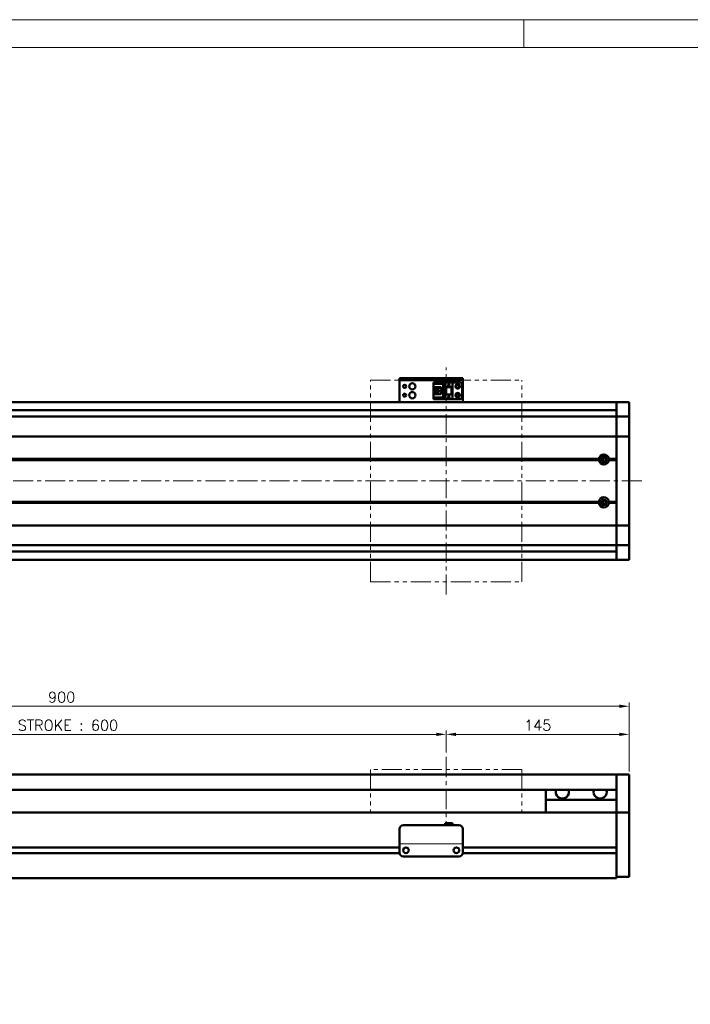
# Model space of a CAD drawing. Header units: millimetres. Extents: x 46891 to 50409, y 6223 to 9846.
# Tile 4 of 5: x 49078 to 49610, y 9065 to 9846. Entities that reach past the tile are written whole.
import ezdxf

# ---------------------------------------------------------------- set-up
doc = ezdxf.new("R2010")
doc.units = ezdxf.units.MM
doc.header["$LTSCALE"] = 0.5
doc.linetypes.add('CENTER', pattern=[50.8, 31.75, -6.35, 6.35, -6.35])
doc.linetypes.add('PHANTOM', pattern=[63.5, 31.75, -6.35, 6.35, -6.35, 6.35, -6.35])
doc.layers.get('0').update_dxf_attribs({"lineweight": 20})
doc.layers.add('1', color=1, linetype='CENTER', lineweight=13)
doc.layers.add('외형선(ISO)', color=7, linetype='Continuous', lineweight=50)
doc.styles.add('DSR TEXT', font='romans.shx', dxfattribs={"bigfont": 'whgtxt.shx'})
doc.styles.get("Standard").update_dxf_attribs({"font": 'romans.shx', "bigfont": 'whgtxt.shx'})
doc.dimstyles.new('DSR', dxfattribs={"dimscale": 2, "dimtxt": 3, "dimasz": 3, "dimexe": 0.5, "dimexo": 0.5, "dimgap": 0.5, "dimtad": 1, "dimdsep": 46, "dimtxsty": 'Standard', "dimcen": 2.5, "dimclrd": 4, "dimclre": 4, "dimclrt": 2, "dimadec": 0, "dimazin": 2, "dimtfac": 1, "dimtmove": 0, "dimatfit": 3, "dimfxl": 0, "dimlwd": -1, "dimlwe": -1, "dimarcsym": 0})

# ---------------------------------------------------------------- blocks, each defined once
blk = doc.blocks.new('A$C1C1952E1')
at = {"color": 1}
blk.add_lwpolyline([(0, 0), (420, 0), (420, 297), (0, 297)], close=True, dxfattribs=at)
at = {"color": 3}
blk.add_lwpolyline([(5, 5), (415, 5), (415, 292), (5, 292)], close=True, dxfattribs=at)
blk = doc.blocks.new('*D116')
at = {"color": 1, "linetype": 'ByBlock'}
for p, q in [((49416.68, 9265.04), (49416.68, 9282.39)), ((49553.88, 9279.39), (49424.48, 9279.39)), ((49561.68, 9250.04), (49561.68, 9282.39))]:
    blk.add_line(p, q, dxfattribs=at)
at = {"color": 1}
for points in [[(49424.48, 9280.69), (49424.48, 9278.09), (49416.68, 9279.39)], [(49553.88, 9280.69), (49553.88, 9278.09), (49561.68, 9279.39)]]:
    blk.add_solid(points, dxfattribs=at)
at = {"layer": 'Defpoints', "color": 0}
for p in [(49416.68, 9279.39), (49416.68, 9261.44), (49561.68, 9246.44)]:
    blk.add_point(p, dxfattribs=at)
at = {"color": 3, "insert": (49489.18, 9286.59), "char_height": 8.4, "attachment_point": 5, "style": 'DSR TEXT'}
blk.add_mtext('145', dxfattribs=at)
blk = doc.blocks.new('*D117')
at = {"color": 1, "linetype": 'ByBlock'}
for p, q in [((48816.68, 9265.04), (48816.68, 9282.39)), ((48824.48, 9279.39), (49408.88, 9279.39)), ((49416.68, 9265.04), (49416.68, 9282.39))]:
    blk.add_line(p, q, dxfattribs=at)
at = {"color": 1}
for points in [[(48824.48, 9280.69), (48824.48, 9278.09), (48816.68, 9279.39)], [(49408.88, 9280.69), (49408.88, 9278.09), (49416.68, 9279.39)]]:
    blk.add_solid(points, dxfattribs=at)
at = {"layer": 'Defpoints', "color": 0}
for p in [(49416.68, 9279.39), (48816.68, 9261.44), (49416.68, 9261.44)]:
    blk.add_point(p, dxfattribs=at)
at = {"color": 3, "insert": (49116.68, 9286.59), "char_height": 8.4, "attachment_point": 5, "style": 'DSR TEXT'}
blk.add_mtext('STROKE : 600', dxfattribs=at)
blk = doc.blocks.new('*D119')
at = {"color": 1, "linetype": 'ByBlock'}
for p, q in [((48661.68, 9251.04), (48661.68, 9304.67)), ((48669.48, 9301.67), (49553.88, 9301.67)), ((49561.68, 9251.04), (49561.68, 9304.67))]:
    blk.add_line(p, q, dxfattribs=at)
at = {"color": 1}
for points in [[(48669.48, 9302.97), (48669.48, 9300.37), (48661.68, 9301.67)], [(49553.88, 9302.97), (49553.88, 9300.37), (49561.68, 9301.67)]]:
    blk.add_solid(points, dxfattribs=at)
at = {"layer": 'Defpoints', "color": 0}
for p in [(49561.68, 9301.67), (48661.68, 9247.44), (49561.68, 9247.44)]:
    blk.add_point(p, dxfattribs=at)
at = {"color": 3, "insert": (49111.68, 9308.87), "char_height": 8.4, "attachment_point": 5, "style": 'DSR TEXT'}
blk.add_mtext('900', dxfattribs=at)

msp = doc.modelspace()

# ---------------------------------------------------------------- linework, layer by layer
at = {"color": 1}
msp.add_line((49478.07088, 9846.26061), (49478.07088, 9824.08443), dxfattribs=at)
at = {"color": 6, "linetype": 'PHANTOM'}
for p, q in [((49356.68058, 9560.40642), (49476.68058, 9560.40642)), ((49356.68058, 9400.40642), (49356.68058, 9560.40642)), ((49476.68058, 9400.40642), (49476.68058, 9560.40642)), ((49356.68058, 9400.40642), (49476.68058, 9400.40642)), ((49476.68058, 9251.43953), (49356.68058, 9251.43953)), ((49356.68058, 9251.43953), (49356.68058, 9217.43953)), ((49476.68058, 9251.43953), (49476.68058, 9217.43953))]:
    msp.add_line(p, q, dxfattribs=at)
msp.add_line((49379.68058, 9192.43968), (49429.68058, 9192.43968))
at = {"layer": '1'}
for p, q in [((49416.68058, 9390.40642), (49416.68058, 9570.40642)), ((49571.68058, 9480.40641), (48651.68058, 9480.40641)), ((49416.68058, 9261.43953), (49416.68058, 9207.43953))]:
    msp.add_line(p, q, dxfattribs=at)
at = {"layer": '외형선(ISO)'}
for p, q in [((49379.68058, 9561.90639), (49379.68058, 9561.90637)), ((49379.68058, 9561.90639), (49429.68058, 9561.90639)), ((49379.68058, 9560.30637), (49379.68058, 9561.90637)), ((49379.68058, 9560.30637), (49379.68058, 9559.80639)), ((49379.68058, 9559.80639), (49379.68058, 9544.90639)), ((49382.68058, 9561.90636), (49426.68058, 9561.90636)), ((49382.68058, 9560.30636), (49426.68058, 9560.30636)), ((49429.68058, 9561.90637), (49429.68058, 9560.30637)), ((49429.68058, 9559.80639), (49429.68058, 9560.30637)), ((49429.68058, 9544.90639), (49429.68058, 9559.80639)), ((49406.48058, 9558.60641), (49421.68058, 9558.60641)), ((49406.48058, 9558.6064), (49406.48058, 9557.8064)), ((49406.48058, 9558.6064), (49415.68058, 9558.6064)), ((49406.48058, 9557.8064), (49414.78058, 9557.8064)), ((49406.48058, 9557.8064), (49406.48058, 9557.3064)), ((49406.48058, 9554.7064), (49406.48058, 9557.3064)), ((49406.48058, 9557.3064), (49414.28058, 9557.3064)), ((49406.48058, 9549.1064), (49406.48058, 9554.7064)), ((49406.48058, 9554.7064), (49412.68058, 9554.7064)), ((49407.78058, 9554.7064), (49407.78058, 9549.1064)), ((49408.28058, 9554.7064), (49408.28058, 9554.3564)), ((49408.28058, 9549.4564), (49408.28058, 9554.3564)), ((49408.28058, 9554.3564), (49412.68058, 9554.3564)), ((49409.24058, 9551.1064), (49409.24058, 9552.7064)), ((49409.24058, 9552.7064), (49411.08058, 9552.7064)), ((49411.08058, 9552.7064), (49411.08058, 9551.1064)), ((49412.68058, 9554.7064), (49412.68058, 9549.1064)), ((49414.78058, 9557.8064), (49414.28058, 9557.3064)), ((49414.28058, 9557.3064), (49414.28058, 9546.5064)), ((49414.78058, 9557.8064), (49414.78058, 9546.0064)), ((49415.68058, 9554.90638), (49415.68058, 9558.60638)), ((49415.68058, 9558.60638), (49421.68058, 9558.60638)), ((49415.68058, 9554.90638), (49415.68058, 9548.9064)), ((49415.68058, 9554.90638), (49421.68058, 9554.90638)), ((49416.18058, 9554.90638), (49416.18058, 9548.9064)), ((49416.48058, 9548.9064), (49416.48058, 9554.90638)), ((49418.08058, 9556.30638), (49418.68058, 9557.50638)), ((49418.28058, 9556.30638), (49418.08058, 9556.30638)), ((49418.28058, 9555.90638), (49418.28058, 9556.30638)), ((49419.08058, 9555.90638), (49418.28058, 9555.90638)), ((49418.68058, 9557.50638), (49419.28058, 9556.30638)), ((49419.08058, 9556.30638), (49419.08058, 9555.90638)), ((49419.28058, 9556.30638), (49419.08058, 9556.30638)), ((49420.88058, 9554.90638), (49420.88058, 9548.9064)), ((49421.18058, 9548.9064), (49421.18058, 9554.90638)), ((49427.18058, 9558.6064), (49421.68058, 9558.6064)), ((49421.68058, 9558.60638), (49421.68058, 9558.6064)), ((49421.68058, 9554.90638), (49421.68058, 9558.60638)), ((49421.68058, 9554.90638), (49421.68058, 9548.9064)), ((49429.18058, 9547.2064), (49429.18058, 9556.6064)), ((49379.68058, 9542.90641), (49379.68058, 9544.90639)), ((49406.48058, 9546.5064), (49406.48058, 9549.1064)), ((49412.68058, 9549.1064), (49406.48058, 9549.1064)), ((49406.48058, 9546.5064), (49406.48058, 9546.0064)), ((49414.28058, 9546.5064), (49406.48058, 9546.5064)), ((49406.48058, 9546.0064), (49406.48058, 9545.2064)), ((49414.78058, 9546.0064), (49406.48058, 9546.0064)), ((49406.48058, 9545.2064), (49415.68058, 9545.2064)), ((49408.28058, 9549.4564), (49408.28058, 9549.1064)), ((49412.68058, 9549.4564), (49408.28058, 9549.4564)), ((49411.08058, 9551.1064), (49409.24058, 9551.1064)), ((49414.78058, 9546.0064), (49414.28058, 9546.5064)), ((49416.18058, 9548.9064), (49415.68058, 9548.9064)), ((49415.68058, 9545.20638), (49415.68058, 9548.90638)), ((49415.68058, 9548.90638), (49421.68058, 9548.90638)), ((49415.68058, 9545.20638), (49421.68058, 9545.20638)), ((49416.18058, 9548.9064), (49416.48058, 9548.9064)), ((49416.48058, 9548.9064), (49420.88058, 9548.9064)), ((49418.08058, 9546.70638), (49418.68058, 9547.90638)), ((49418.28058, 9546.70638), (49418.08058, 9546.70638)), ((49418.28058, 9546.30638), (49418.28058, 9546.70638)), ((49419.08058, 9546.30638), (49418.28058, 9546.30638)), ((49418.68058, 9547.90638), (49419.28058, 9546.70638)), ((49419.08058, 9546.70638), (49419.08058, 9546.30638)), ((49419.28058, 9546.70638), (49419.08058, 9546.70638)), ((49420.88058, 9548.9064), (49421.18058, 9548.9064)), ((49421.68058, 9548.9064), (49421.18058, 9548.9064)), ((49421.68058, 9545.20638), (49421.68058, 9548.90638)), ((49427.18058, 9545.2064), (49421.68058, 9545.2064)), ((49429.68058, 9544.90639), (49429.68058, 9542.90641)), ((49551.68058, 9542.90641), (48876.68058, 9542.90641)), ((49551.68058, 9536.40641), (48876.68058, 9536.40641)), ((49551.68058, 9542.90641), (49551.68058, 9539.90641)), ((49551.68058, 9539.90641), (49551.68058, 9542.90641)), ((49551.68058, 9542.90641), (49561.68058, 9542.90641)), ((49551.68058, 9538.04625), (49551.68058, 9539.90641)), ((49551.68058, 9539.90641), (49551.68058, 9538.04625)), ((49551.68058, 9538.04625), (49551.68058, 9537.13829)), ((49551.68058, 9537.13829), (49551.68058, 9531.86662)), ((49561.68058, 9542.90641), (49561.68058, 9539.90641)), ((49561.68058, 9538.04625), (49561.68058, 9539.90641)), ((49561.68058, 9537.13829), (49561.68058, 9538.04625)), ((49561.68058, 9531.86662), (49561.68058, 9537.13829)), ((48671.68058, 9531.40641), (49551.68058, 9531.40641)), ((49551.68058, 9531.86662), (49551.68058, 9531.40641)), ((49551.68058, 9528.69791), (49551.68058, 9531.40641)), ((49551.68058, 9531.40641), (49561.68058, 9531.40641)), ((49551.68058, 9531.40641), (49551.68058, 9528.69791)), ((49551.68058, 9516.09791), (49551.68058, 9528.69791)), ((49551.68058, 9528.69791), (49551.68058, 9516.09791)), ((49561.68058, 9531.40641), (49561.68058, 9531.86662)), ((49561.68058, 9531.40641), (49561.68058, 9528.69791)), ((49561.68058, 9528.69791), (49561.68058, 9516.09791)), ((48671.68058, 9515.63382), (49551.68058, 9515.63382)), ((49551.68058, 9516.09791), (49551.68058, 9515.63382)), ((49551.68058, 9515.63382), (49551.68058, 9516.09791)), ((49551.68058, 9513.63382), (49551.68058, 9515.63382)), ((49551.68058, 9515.63382), (49561.68058, 9515.63382)), ((49551.68058, 9515.63382), (49551.68058, 9513.63382)), ((49551.68058, 9513.63382), (49551.68058, 9447.179)), ((49551.68058, 9497.90641), (49551.68058, 9513.63382)), ((49561.68058, 9515.63382), (49561.68058, 9516.09791)), ((49561.68058, 9515.63382), (49561.68058, 9513.63382)), ((49561.68058, 9447.179), (49561.68058, 9513.63382)), ((48685.18058, 9497.40641), (49538.18058, 9497.40641)), ((48685.64921, 9497.90641), (49537.71196, 9497.90641)), ((48685.64921, 9496.90641), (49537.71196, 9496.90641)), ((49541.12093, 9498.40641), (49540.40479, 9498.40641)), ((49541.12093, 9495.88509), (49541.12093, 9498.92774)), ((49545.18058, 9497.40641), (49551.68058, 9497.40641)), ((49545.64921, 9497.90641), (49551.68058, 9497.90641)), ((49545.64921, 9496.90641), (49551.68058, 9496.90641)), ((49551.68058, 9463.90641), (49551.68058, 9496.90641)), ((48685.18058, 9463.40641), (49538.18058, 9463.40641)), ((48685.64921, 9463.90641), (49537.71196, 9463.90641)), ((48685.64921, 9462.90641), (49537.71196, 9462.90641)), ((49541.12093, 9462.40641), (49540.40479, 9462.40641)), ((49541.12093, 9461.88509), (49541.12093, 9464.92774)), ((49545.18058, 9463.40641), (49551.68058, 9463.40641)), ((49545.64921, 9463.90641), (49551.68058, 9463.90641)), ((49545.64921, 9462.90641), (49551.68058, 9462.90641)), ((49551.68058, 9447.179), (49551.68058, 9462.90641)), ((48671.68058, 9445.179), (49551.68058, 9445.179)), ((49551.68058, 9445.179), (49551.68058, 9447.179)), ((49551.68058, 9447.179), (49551.68058, 9445.179)), ((49551.68058, 9445.179), (49551.68058, 9444.71491)), ((49551.68058, 9445.179), (49561.68058, 9445.179)), ((49551.68058, 9444.71491), (49551.68058, 9445.179)), ((49551.68058, 9432.11491), (49551.68058, 9444.71491)), ((49551.68058, 9444.71491), (49551.68058, 9432.11491)), ((49561.68058, 9447.179), (49561.68058, 9445.179)), ((49561.68058, 9444.71491), (49561.68058, 9445.179)), ((49561.68058, 9444.71491), (49561.68058, 9432.11491)), ((48671.68058, 9429.40641), (49551.68058, 9429.40641)), ((49551.68058, 9429.40641), (49551.68058, 9432.11491)), ((49551.68058, 9432.11491), (49551.68058, 9429.40641)), ((49551.68058, 9429.40641), (49551.68058, 9428.94621)), ((49551.68058, 9429.40641), (49561.68058, 9429.40641)), ((49551.68058, 9428.94621), (49551.68058, 9423.67454)), ((49561.68058, 9432.11491), (49561.68058, 9429.40641)), ((49561.68058, 9428.94621), (49561.68058, 9429.40641)), ((49561.68058, 9423.67454), (49561.68058, 9428.94621)), ((49551.68058, 9424.40641), (48876.68058, 9424.40641)), ((49551.68058, 9423.67454), (49551.68058, 9422.76658)), ((49551.68058, 9420.90641), (49551.68058, 9422.76658)), ((49551.68058, 9422.76658), (49551.68058, 9420.90641)), ((49551.68058, 9420.90641), (49551.68058, 9417.90641)), ((49551.68058, 9417.90641), (49551.68058, 9420.90641)), ((49561.68058, 9422.76658), (49561.68058, 9423.67454)), ((49561.68058, 9420.90641), (49561.68058, 9422.76658)), ((49561.68058, 9420.90641), (49561.68058, 9417.90641)), ((49551.68058, 9417.90641), (48876.68058, 9417.90641)), ((49551.68058, 9417.90641), (49561.68058, 9417.90641)), ((48876.68058, 9247.43953), (49551.68058, 9247.43953)), ((49551.68058, 9247.43953), (49551.68058, 9245.43953)), ((49551.68058, 9247.43953), (49561.68058, 9247.43953)), ((49551.68058, 9245.43953), (49551.68058, 9247.43953)), ((49561.68058, 9245.43953), (49561.68058, 9247.43953)), ((49551.68058, 9244.65501), (49551.68058, 9245.43953)), ((49551.68058, 9245.43953), (49551.68058, 9244.65501)), ((49551.68058, 9244.1563), (49551.68058, 9244.65501)), ((49551.68058, 9244.65501), (49551.68058, 9244.1563)), ((49551.68058, 9244.1563), (49551.68058, 9243.08782)), ((49551.68058, 9243.08782), (49551.68058, 9244.1563)), ((49551.68058, 9243.08782), (49551.68058, 9240.10202)), ((49551.68058, 9240.10202), (49551.68058, 9243.08782)), ((49551.68058, 9231.53772), (49551.68058, 9240.10202)), ((49551.68058, 9240.10202), (49551.68058, 9235.93953)), ((49561.68058, 9245.43953), (49561.68058, 9244.65501)), ((49561.68058, 9244.65501), (49561.68058, 9244.1563)), ((49561.68058, 9243.08782), (49561.68058, 9244.1563)), ((49561.68058, 9240.10202), (49561.68058, 9243.08782)), ((49561.68058, 9240.10202), (49561.68058, 9231.53772)), ((48876.68058, 9235.43953), (49551.68058, 9235.43953)), ((49495.68058, 9227.43953), (49495.68058, 9235.43953)), ((49551.68058, 9229.44243), (49551.68058, 9231.53772)), ((49561.68058, 9231.53772), (49561.68058, 9229.44243)), ((49551.68058, 9227.43953), (49495.68058, 9227.43953)), ((49495.68058, 9217.43953), (49495.68058, 9227.43953)), ((49551.68058, 9218.02048), (49551.68058, 9229.44243)), ((49561.68058, 9229.44243), (49561.68058, 9218.02048)), ((49551.68058, 9217.43953), (48821.68058, 9217.43953)), ((49551.68058, 9217.43953), (49551.68058, 9218.02048)), ((49551.68058, 9214.43953), (49551.68058, 9217.43953)), ((49551.68058, 9217.43953), (49551.68058, 9214.43953)), ((49551.68058, 9217.43953), (49561.68058, 9217.43953)), ((49561.68058, 9218.02048), (49561.68058, 9217.43953)), ((49561.68058, 9214.43953), (49561.68058, 9217.43953)), ((49415.68058, 9208.93968), (49415.68058, 9207.43969)), ((49415.68058, 9208.93968), (49421.68058, 9208.93968)), ((49421.68058, 9208.93968), (49421.68058, 9207.43969)), ((49551.68058, 9214.43953), (49551.68058, 9189.88953)), ((49551.68058, 9171.68217), (49551.68058, 9214.43953)), ((49561.68058, 9214.43953), (49561.68058, 9171.68217)), ((49379.68058, 9194.43969), (49379.68058, 9204.43969)), ((49382.68058, 9207.43969), (49426.68058, 9207.43969)), ((49429.68058, 9204.43969), (49429.68058, 9194.43969)), ((49379.68058, 9194.43969), (49379.68058, 9192.43969)), ((49379.68058, 9192.43966), (49379.68058, 9192.43969)), ((49379.68058, 9191.93966), (49379.68058, 9192.43966)), ((49429.68058, 9192.43969), (49429.68058, 9194.43969)), ((49429.68058, 9192.43969), (49429.68058, 9192.43966)), ((49429.68058, 9192.43966), (49429.68058, 9191.93966)), ((49379.69103, 9185.18953), (48875.67014, 9185.18953)), ((49379.68058, 9189.68953), (48875.68058, 9189.68953)), ((49379.68058, 9185.43966), (49379.68058, 9191.93966)), ((49384.70392, 9189.68953), (49384.65725, 9189.68953)), ((49424.70392, 9189.68953), (49424.65725, 9189.68953)), ((49551.68058, 9185.18953), (49429.67014, 9185.18953)), ((49429.68058, 9191.93966), (49429.68058, 9185.43966)), ((49551.68058, 9189.68953), (49429.68058, 9189.68953)), ((49551.68058, 9184.98953), (49551.68058, 9171.68217)), ((49382.68058, 9182.43966), (49426.68058, 9182.43966)), ((49551.68058, 9169.56085), (49551.68058, 9171.68217)), ((49551.68058, 9171.68217), (49551.68058, 9169.56085)), ((49551.68058, 9169.56085), (49551.68058, 9165.43953)), ((49551.68058, 9166.43953), (49551.68058, 9169.56085)), ((49561.68058, 9169.56085), (49561.68058, 9171.68217)), ((49561.68058, 9169.56085), (49561.68058, 9166.43953)), ((48671.68058, 9165.43953), (49551.68058, 9165.43953)), ((49551.68058, 9166.43953), (49561.68058, 9166.43953))]:
    msp.add_line(p, q, dxfattribs=at)
for centre, radius in [((49383.68058, 9555.40641), 1.2295), ((49389.68058, 9555.40641), 2.5), ((49425.68058, 9555.4064), 1.75), ((49425.68058, 9555.40641), 1.2295), ((49383.68058, 9548.40641), 1.2295), ((49389.68058, 9548.40641), 2.5), ((49425.68058, 9548.4064), 1.75), ((49425.68058, 9548.40641), 1.2295), ((49541.68058, 9497.40641), 2.25), ((49541.68058, 9497.40641), 1.621), ((49541.68058, 9463.40641), 2.25), ((49541.68058, 9463.40641), 1.621), ((49384.68058, 9187.43965), 2.25), ((49424.68058, 9187.43965), 2.25)]:
    msp.add_circle(centre, radius, dxfattribs=at)
for centre, radius, start, end in [((49427.18058, 9556.6064), 2, 0, 90), ((49427.18058, 9547.2064), 2, 270, 0), ((49541.68058, 9497.40641), 4, 7.18075572, 172.81924428), ((49541.68058, 9497.40641), 4, 187.18075578, 352.81924422), ((49541.68058, 9463.40641), 4, 7.18075578, 172.81924422), ((49541.68058, 9463.40641), 4, 187.18075578, 352.81924422), ((49382.68058, 9204.43969), 3, 90, 180), ((49426.68058, 9204.43969), 3, 0, 90), ((49382.68058, 9185.43966), 3, 180, 270), ((49426.68058, 9185.43966), 3, 270, 0)]:
    msp.add_arc(centre, radius, start, end, dxfattribs=at)
at = {"layer": '외형선(ISO)', "extrusion": (0, 0, -1)}
for centre, major_axis, start_param, end_param in [((49382.68058, 9561.90637), (-3, 0), 4.712785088, 6.28397751), ((49382.68058, 9560.30637), (-3, 0), 4.71238898, 6.283581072), ((49426.68058, 9560.30637), (3, 0), 0.000792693, 1.571192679), ((49426.68058, 9561.90637), (3, 0), 0.00039601, 1.570796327)]:
    msp.add_ellipse(centre, major_axis=major_axis, ratio=0.00001, start_param=start_param, end_param=end_param, dxfattribs=at)
at = {"layer": '외형선(ISO)'}
for centre in [(49508.68058, 9233.43953), (49538.68058, 9233.43953)]:
    msp.add_ellipse(centre, major_axis=(5.25, 0), ratio=0.923076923, start_param=2.716178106, end_param=6.708599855, dxfattribs=at)
for points in [[(49537.71196, 9497.90641), (49537.94627, 9497.64073), (49538.18058, 9497.40641)], [(49538.18058, 9497.40641), (49537.94627, 9497.1721), (49537.71196, 9496.90641)], [(49545.18058, 9497.40641), (49545.4149, 9497.64073), (49545.64921, 9497.90641)], [(49545.64921, 9496.90641), (49545.4149, 9497.1721), (49545.18058, 9497.40641)], [(49537.71196, 9463.90641), (49537.94627, 9463.64073), (49538.18058, 9463.40641)], [(49538.18058, 9463.40641), (49537.94627, 9463.1721), (49537.71196, 9462.90641)], [(49545.18058, 9463.40641), (49545.4149, 9463.64073), (49545.64921, 9463.90641)], [(49545.64921, 9462.90641), (49545.4149, 9463.1721), (49545.18058, 9463.40641)]]:
    msp.add_open_spline(points, degree=2, dxfattribs=at)

# ---------------------------------------------------------------- block references
at = {"xscale": 4.435236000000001, "yscale": 4.435236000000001, "zscale": 4.435236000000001}
msp.add_blockref('A$C1C1952E1', (48546.67132, 8528.99552), dxfattribs=at)

# ---------------------------------------------------------------- dimensions: what is measured, and where the dimension line sits
for base, p1, p2, picture, middle in [((49561.68058, 9301.66748), (48661.68058, 9247.43953), (49561.68058, 9247.43953), '*D119', (49111.68058, 9308.86748)), ((49416.68058, 9279.39039), (49561.68058, 9246.43953), (49416.68058, 9261.43953), '*D116', (49489.18058, 9286.59039))]:
    dim = msp.add_linear_dim(base=base, p1=p1, p2=p2, dimstyle='DSR', override={"dimscale": 3, "dimtxt": 2.8, "dimasz": 2.600136, "dimexe": 1, "dimexo": 1.2, "dimgap": 1, "dimdec": 4, "dimtxsty": 'DSR TEXT', "dimclrd": 1, "dimclre": 1, "dimclrt": 3, "dimtdec": 4, "dimtix": 1})
    dim.commit()
    dim.dimension.update_dxf_attribs({"geometry": picture, "text_midpoint": middle})
dim = msp.add_linear_dim(base=(49416.68058, 9279.39039), p1=(48816.68058, 9261.43953), p2=(49416.68058, 9261.43953), text='STROKE : <>', dimstyle='DSR', override={"dimscale": 3, "dimtxt": 2.8, "dimasz": 2.600136, "dimexe": 1, "dimexo": 1.2, "dimgap": 1, "dimdec": 4, "dimtxsty": 'DSR TEXT', "dimclrd": 1, "dimclre": 1, "dimclrt": 3, "dimtdec": 4, "dimtix": 1})
dim.commit()
dim.dimension.update_dxf_attribs({"geometry": '*D117', "text_midpoint": (49116.68058, 9286.59039)})

doc.saveas('drawing.dxf')
